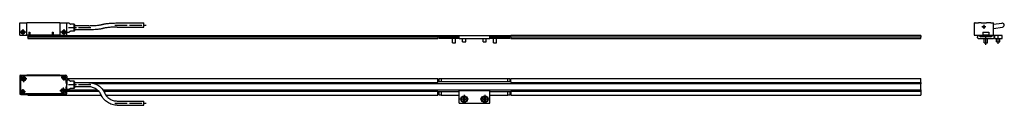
# Model space of a CAD drawing. Header units: millimetres. Extents: x -85 to 1608, y -72 to 348.
# Tile 6 of 6: x 649 to 1608, y 165 to 245. Entities that reach past the tile are written whole.
import ezdxf

# ---------------------------------------------------------------- set-up
doc = ezdxf.new("R2010")
doc.units = ezdxf.units.MM
doc.linetypes.add('DOT_CENTER', pattern=[14, 12, -1, 0, -1])
doc.layers.add('1', color=7, linetype='Continuous')

# ---------------------------------------------------------------- blocks, each defined once
blk = doc.blocks.new('Regla_64__8', base_point=(656.99, 225.26))
at = {"color": 7, "linetype": 'Continuous'}
for p, q in [((656.99, 232.41), (1056.49, 232.41)), ((656.99, 232.41), (656.99, 231.16)), ((656.99, 231.16), (1056.49, 231.16)), ((656.99, 231.06), (656.99, 231.16)), ((1056.49, 231.06), (656.99, 231.06)), ((656.99, 230.96), (656.99, 231.06)), ((656.99, 230.96), (656.99, 229.71)), ((1056.49, 230.96), (656.99, 230.96)), ((1056.49, 232.41), (1056.49, 232.01)), ((1076.99, 232.01), (1056.49, 232.01)), ((1056.49, 232.01), (1056.49, 231.16)), ((1076.99, 231.51), (1056.49, 231.51)), ((1056.49, 231.16), (1056.49, 231.06)), ((1056.49, 230.96), (1056.49, 231.06)), ((1056.49, 230.96), (1056.49, 229.71)), ((1059.49, 231.46), (1057.49, 230.31)), ((1057.49, 230.21), (1057.49, 230.31)), ((1057.49, 230.21), (1076.99, 230.21)), ((1057.49, 229.71), (1057.49, 230.21)), ((1059.49, 231.46), (1076.99, 231.46)), ((1076.99, 232.51), (1106.99, 232.51)), ((1076.99, 232.01), (1076.99, 232.51)), ((1076.99, 231.51), (1076.99, 232.01)), ((1076.99, 231.46), (1076.99, 231.51)), ((1076.99, 229.71), (1076.99, 231.46)), ((1106.99, 232.01), (1106.99, 232.51)), ((1106.99, 231.51), (1106.99, 232.01)), ((1127.49, 232.01), (1106.99, 232.01)), ((1127.49, 231.51), (1106.99, 231.51)), ((1106.99, 231.46), (1106.99, 231.51)), ((1106.99, 229.71), (1106.99, 231.46)), ((1106.99, 231.46), (1124.49, 231.46)), ((1106.99, 230.21), (1126.49, 230.21)), ((1126.49, 230.31), (1124.49, 231.46)), ((1126.49, 230.21), (1126.49, 230.31)), ((1126.49, 230.21), (1126.49, 229.71)), ((1526.99, 232.41), (1127.49, 232.41)), ((1127.49, 232.01), (1127.49, 232.41)), ((1127.49, 231.16), (1127.49, 232.01)), ((1127.49, 231.16), (1526.99, 231.16)), ((1127.49, 231.06), (1127.49, 231.16)), ((1127.49, 231.06), (1526.99, 231.06)), ((1127.49, 230.96), (1127.49, 231.06)), ((1526.99, 230.96), (1127.49, 230.96)), ((1127.49, 230.96), (1127.49, 229.71)), ((1526.99, 232.41), (1526.99, 231.16)), ((1526.99, 231.16), (1526.99, 231.06)), ((1526.99, 231.06), (1526.99, 230.96)), ((1526.99, 229.71), (1526.99, 230.96)), ((656.99, 229.71), (1056.49, 229.71)), ((1076.99, 229.71), (1057.49, 229.71)), ((1070.49, 225.26), (1070.49, 229.27)), ((1070.49, 225.26), (1073.49, 225.26)), ((1073.49, 225.26), (1073.49, 229.27)), ((1076.99, 229.71), (1106.99, 229.71)), ((1080.49, 226.23), (1080.49, 229.71)), ((1080.49, 226.23), (1083.49, 226.23)), ((1083.49, 226.23), (1083.49, 229.71)), ((1100.49, 226.23), (1100.49, 229.71)), ((1100.49, 226.23), (1103.49, 226.23)), ((1103.49, 226.23), (1103.49, 229.71)), ((1126.49, 229.71), (1106.99, 229.71)), ((1110.49, 225.26), (1110.49, 229.27)), ((1110.49, 225.26), (1113.49, 225.26)), ((1113.49, 225.26), (1113.49, 229.27)), ((1127.49, 229.71), (1526.99, 229.71))]:
    blk.add_line(p, q, dxfattribs=at)
for centre, start, end in [((1069.69, 229.27), 0, 33.3457), ((1074.29, 229.27), 146.6543, 180), ((1109.69, 229.27), 0, 33.3457), ((1114.29, 229.27), 146.6543, 180)]:
    blk.add_arc(centre, 0.8, start, end, dxfattribs=at)
blk = doc.blocks.new('CABEZA_REGLA_EXPOSED__9', base_point=(648.99, 232.76))
at = {"color": 7, "linetype": 'Continuous'}
for p, q in [((648.99, 232.76), (648.99, 244.76)), ((648.99, 244.76), (655.99, 244.76)), ((655.99, 232.76), (655.99, 244.76)), ((687.99, 244.76), (655.99, 244.76)), ((687.99, 244.76), (694.99, 244.76)), ((687.99, 244.76), (687.99, 232.76)), ((694.99, 244.56), (694.99, 244.76)), ((696.78, 244.56), (694.99, 244.56)), ((694.99, 235.56), (694.99, 244.56)), ((697.7, 243.86), (697.14, 244.42)), ((701.99, 243.56), (698.4, 243.56)), ((702.49, 243.06), (701.99, 243.56)), ((701.99, 236.56), (701.99, 243.56)), ((702.49, 243.06), (702.49, 237.06)), ((716.33, 242.06), (702.49, 242.06)), ((743.83, 244.68), (770.08, 244.68)), ((743.83, 240.68), (770.08, 240.68)), ((770.08, 240.7), (770.08, 244.68)), ((648.99, 232.76), (655.99, 232.76)), ((657.77, 232.76), (655.99, 232.76)), ((657.77, 235.76), (657.77, 232.76)), ((657.77, 235.76), (659.01, 235.76)), ((657.77, 232.76), (659.01, 232.76)), ((659.01, 235.76), (659.01, 232.76)), ((680.47, 232.76), (659.01, 232.76)), ((680.47, 235.76), (680.47, 232.76)), ((680.47, 235.76), (681.71, 235.76)), ((680.47, 232.76), (681.71, 232.76)), ((681.71, 235.76), (681.71, 232.76)), ((687.99, 232.76), (681.71, 232.76)), ((687.99, 232.76), (694.99, 232.76)), ((696.78, 235.56), (694.99, 235.56)), ((694.99, 232.76), (694.99, 235.56)), ((697.7, 236.27), (697.14, 235.71)), ((701.99, 236.56), (698.4, 236.56)), ((702.49, 237.06), (701.99, 236.56)), ((716.33, 238.06), (702.49, 238.06))]:
    blk.add_line(p, q, dxfattribs=at)
for centre, radius in [((651.99, 235.76), 1.85), ((651.99, 235.76), 1.6), ((651.99, 235.76), 1.25), ((691.99, 235.76), 1.85), ((691.99, 235.76), 1.6), ((691.99, 235.76), 1.25)]:
    blk.add_circle(centre, radius, dxfattribs=at)
for centre, radius, start, end in [((696.78, 244.06), 0.5, 45, 90), ((698.4, 244.56), 1, 225, 270), ((696.78, 236.06), 0.5, 270, 315), ((698.4, 235.56), 1, 90, 135)]:
    blk.add_arc(centre, radius, start, end, dxfattribs=at)
for points, knots in [([(716.33, 242.06), (716.83, 242.07), (718, 242.07), (719.96, 242.12), (722.26, 242.23), (724.42, 242.4), (726.21, 242.61), (727.46, 242.8), (728.37, 242.98), (728.99, 243.13), (729.31, 243.23), (729.45, 243.27)], [0, 0, 0, 0, 1.48769, 3.512666, 5.906097, 8.384028, 10.000024, 11.308732, 12.197421, 12.78054, 13.209703, 13.209703, 13.209703, 13.209703]), ([(729.45, 243.27), (729.65, 243.33), (730.1, 243.47), (730.91, 243.67), (732, 243.88), (733.52, 244.12), (735.46, 244.33), (737.4, 244.48), (739.35, 244.59), (741.4, 244.67), (742.96, 244.68), (743.83, 244.68)], [0, 0, 0, 0, 0.62921, 1.420102, 2.48505, 3.957263, 6.044379, 8.336662, 9.80845, 11.888369, 14.497563, 14.497563, 14.497563, 14.497563]), ([(743.83, 240.68), (742.83, 240.67), (740.86, 240.66), (738.17, 240.53), (735.85, 240.35), (734.15, 240.16), (732.8, 239.96), (731.88, 239.79), (731.17, 239.62), (730.85, 239.52), (730.71, 239.48)], [0, 0, 0, 0, 3.020094, 5.905976, 8.079292, 9.999908, 11.019115, 12.197284, 12.79445, 13.209566, 13.209566, 13.209566, 13.209566]), ([(730.71, 239.48), (730.51, 239.41), (730.06, 239.27), (729.26, 239.08), (728.17, 238.86), (726.75, 238.65), (724.82, 238.42), (722.36, 238.23), (719.43, 238.09), (717.38, 238.07), (716.33, 238.06)], [0, 0, 0, 0, 0.62921, 1.420102, 2.48505, 3.957263, 5.711348, 8.336658, 11.355609, 14.497427, 14.497427, 14.497427, 14.497427])]:
    blk.add_open_spline(points, degree=3, knots=knots, dxfattribs=at)
blk.add_open_spline([(770.08, 240.68), (770.08, 240.69), (770.08, 240.69), (770.08, 240.7), (770.08, 240.7)], degree=3, dxfattribs=at)
at = {"layer": '1', "color": 2, "linetype": 'DOT_CENTER'}
for p, q in [((718.33, 240.06), (696.4, 240.06)), ((741.83, 242.68), (772.08, 242.68)), ((654.84, 235.76), (649.14, 235.76)), ((651.99, 238.61), (651.99, 232.91)), ((694.84, 235.76), (689.14, 235.76)), ((691.99, 238.61), (691.99, 232.91))]:
    blk.add_line(p, q, dxfattribs=at)
at = {"layer": '1', "color": 30, "linetype": 'Continuous'}
for centre in [(651.99, 235.76), (691.99, 235.76)]:
    blk.add_arc(centre, 1.5, 175, 95, dxfattribs=at)
blk = doc.blocks.new('EXG_EXGA-840__10', base_point=(648.99, 225.26))
for name, p in [('CABEZA_REGLA_EXPOSED__9', (648.99, 232.76)), ('Regla_64__8', (656.99, 225.26))]:
    blk.add_blockref(name, p)
blk = doc.blocks.new('Alzado2', base_point=(788, 235))
blk.add_blockref('EXG_EXGA-840__10', (648.99, 225.26))
blk = doc.blocks.new('Regla_64__11', base_point=(1582.21, 225.26))
at = {"color": 7, "linetype": 'Continuous'}
for p, q in [((1582.21, 231.91), (1582.21, 231.16)), ((1582.21, 231.16), (1582.31, 231.06)), ((1582.21, 230.96), (1582.21, 231.16)), ((1582.31, 231.06), (1582.21, 230.96)), ((1582.21, 230.21), (1582.21, 230.96)), ((1583.07, 232.41), (1582.71, 232.41)), ((1583.65, 232.09), (1583.2, 232.38)), ((1584.63, 232.38), (1584.18, 232.09)), ((1585.76, 232.41), (1584.76, 232.41)), ((1585.11, 231.31), (1585.11, 231.86)), ((1585.11, 231.46), (1586.51, 231.46)), ((1585.21, 231.51), (1585.21, 232.01)), ((1593.71, 231.51), (1585.21, 231.51)), ((1586.21, 231.06), (1585.36, 231.06)), ((1585.76, 232.01), (1587.21, 232.01)), ((1585.91, 232.16), (1585.91, 232.26)), ((1586.36, 231.31), (1586.36, 231.21)), ((1586.51, 231.46), (1587.01, 231.46)), ((1587.01, 231.46), (1593.41, 231.46)), ((1587.16, 231.21), (1587.16, 231.31)), ((1587.21, 231.91), (1587.21, 232.01)), ((1587.21, 231.91), (1593.21, 231.91)), ((1590.11, 231.06), (1587.31, 231.06)), ((1590.21, 230.96), (1590.11, 231.06)), ((1590.31, 231.06), (1590.21, 230.96)), ((1593.11, 231.06), (1590.31, 231.06)), ((1593.21, 232.01), (1593.71, 232.01)), ((1593.21, 231.91), (1593.21, 232.01)), ((1593.26, 231.31), (1593.26, 231.21)), ((1593.41, 231.46), (1593.71, 231.46)), ((1606.21, 232.51), (1593.71, 232.51)), ((1593.71, 232.51), (1593.71, 232.01)), ((1593.71, 232.01), (1594.66, 232.01)), ((1593.71, 231.51), (1593.71, 231.46)), ((1594.71, 231.51), (1593.71, 231.51)), ((1593.71, 231.46), (1593.91, 231.46)), ((1593.91, 231.46), (1594.71, 231.46)), ((1594.06, 231.21), (1594.06, 231.31)), ((1595.06, 231.06), (1594.21, 231.06)), ((1594.51, 232.26), (1594.51, 232.16)), ((1595.67, 232.41), (1594.66, 232.41)), ((1594.71, 231.46), (1594.71, 231.51)), ((1595.21, 231.51), (1594.71, 231.51)), ((1594.71, 231.46), (1595.31, 231.46)), ((1595.21, 232.01), (1595.21, 231.51)), ((1595.31, 231.86), (1595.31, 231.46)), ((1595.31, 231.46), (1595.31, 231.31)), ((1596.25, 232.09), (1595.8, 232.38)), ((1596.21, 232.11), (1596.82, 232.11)), ((1596.82, 232.11), (1596.78, 232.09)), ((1597.23, 232.38), (1596.82, 232.11)), ((1597.71, 232.41), (1597.36, 232.41)), ((1598.11, 231.06), (1598.21, 231.16)), ((1598.21, 230.96), (1598.11, 231.06)), ((1598.17, 232.11), (1598.71, 232.11)), ((1598.21, 231.16), (1598.21, 231.91)), ((1598.21, 231.16), (1598.21, 230.96)), ((1598.21, 230.96), (1598.21, 230.21)), ((1598.71, 232.11), (1598.71, 229.71)), ((1606.21, 229.71), (1606.21, 232.51)), ((1582.71, 229.71), (1597.71, 229.71)), ((1588.71, 225.26), (1588.71, 229.27)), ((1588.71, 225.26), (1591.71, 225.26)), ((1591.71, 225.26), (1591.71, 229.27)), ((1598.71, 229.71), (1606.21, 229.71)), ((1600.71, 226.23), (1600.71, 229.71)), ((1600.71, 226.23), (1603.71, 226.23)), ((1603.71, 226.23), (1603.71, 229.71))]:
    blk.add_line(p, q, dxfattribs=at)
for centre, radius, start, end in [((1582.71, 231.91), 0.5, 90, 180), ((1582.71, 230.21), 0.5, 180, 270), ((1583.07, 232.16), 0.25, 57.5, 90), ((1583.91, 232.51), 0.5, 237.5, 302.5), ((1584.76, 232.16), 0.25, 90, 122.5), ((1585.26, 231.86), 0.15, 109.47122, 180), ((1585.36, 231.31), 0.25, 180, 270), ((1585.76, 232.26), 0.15, 0, 90), ((1585.76, 232.16), 0.15, 270, 360), ((1586.21, 231.21), 0.15, 270, 0), ((1586.51, 231.31), 0.15, 90, 180), ((1587.01, 231.31), 0.15, 0, 90), ((1587.31, 231.21), 0.15, 180, 270), ((1593.11, 231.21), 0.15, 270, 0), ((1593.41, 231.31), 0.15, 90, 180), ((1593.91, 231.31), 0.15, 0, 90), ((1594.21, 231.21), 0.15, 180, 270), ((1594.66, 232.26), 0.15, 90, 180), ((1594.66, 232.16), 0.15, 180, 270), ((1595.06, 231.31), 0.25, 270, 0), ((1595.16, 231.86), 0.15, 0, 70.52878), ((1595.67, 232.16), 0.25, 57.5, 90), ((1596.51, 232.51), 0.5, 237.5, 302.5), ((1597.36, 232.16), 0.25, 90, 122.5), ((1597.71, 231.91), 0.5, 23.57818, 90), ((1597.71, 230.21), 0.5, 270, 0), ((1597.71, 231.91), 0.5, 0, 23.57818), ((1587.91, 229.27), 0.8, 0, 33.3457), ((1592.51, 229.27), 0.8, 146.6543, 180)]:
    blk.add_arc(centre, radius, start, end, dxfattribs=at)
at = {"layer": '1', "color": 2, "linetype": 'DOT_CENTER'}
for p, q in [((1590.21, 223.26), (1590.21, 231.27)), ((1602.21, 224.23), (1602.21, 231.71))]:
    blk.add_line(p, q, dxfattribs=at)
blk = doc.blocks.new('CABEZA_REGLA_EXPOSED_1__12', base_point=(1578.71, 232.76))
at = {"color": 7, "linetype": 'Continuous'}
for p, q in [((1578.71, 244.76), (1578.71, 232.76)), ((1578.71, 244.76), (1578.91, 244.76)), ((1578.91, 244.76), (1579.21, 244.76)), ((1579.21, 244.76), (1579.31, 244.76)), ((1579.71, 244.76), (1579.31, 244.76)), ((1579.8, 244.76), (1579.71, 244.76)), ((1579.8, 244.76), (1582.63, 244.76)), ((1582.63, 244.76), (1582.93, 244.76)), ((1584.34, 244.76), (1582.93, 244.76)), ((1585.66, 244.76), (1584.34, 244.76)), ((1585.66, 244.76), (1588.21, 244.76)), ((1588.21, 244.76), (1590.77, 244.76)), ((1595.11, 244.76), (1590.77, 244.76)), ((1595.11, 244.76), (1596.62, 244.76)), ((1596.71, 244.76), (1596.62, 244.76)), ((1596.71, 244.76), (1597.11, 244.76)), ((1597.11, 244.76), (1597.21, 244.76)), ((1597.21, 244.76), (1597.51, 244.76)), ((1597.51, 244.76), (1597.71, 244.76)), ((1597.71, 243.48), (1597.71, 244.76)), ((1597.71, 239.44), (1597.71, 243.48)), ((1578.91, 232.76), (1578.71, 232.76)), ((1578.91, 232.76), (1579.01, 232.76)), ((1579.01, 232.76), (1579.71, 232.76)), ((1579.71, 232.76), (1587.24, 232.76)), ((1587.24, 235.76), (1587.24, 232.76)), ((1587.24, 235.76), (1590.71, 235.76)), ((1587.24, 232.76), (1588.11, 232.76)), ((1592.31, 232.76), (1588.11, 232.76)), ((1590.71, 235.76), (1593.19, 235.76)), ((1592.31, 232.76), (1593.19, 232.76)), ((1593.19, 235.76), (1593.19, 232.76)), ((1593.19, 232.76), (1596.71, 232.76)), ((1596.71, 232.76), (1597.41, 232.76)), ((1597.41, 232.76), (1597.51, 232.76)), ((1597.51, 232.76), (1597.71, 232.76)), ((1597.71, 232.76), (1597.71, 239.44))]:
    blk.add_line(p, q, dxfattribs=at)
for radius in [1, 0.8]:
    blk.add_circle((1588.21, 240.86), radius, dxfattribs=at)
blk = doc.blocks.new('CABEZA_REGLA_EXPOSED__13', base_point=(1578.71, 232.76))
at = {"color": 7, "linetype": 'Continuous'}
for p, q in [((1578.71, 244.76), (1578.71, 232.76)), ((1578.71, 244.76), (1578.91, 244.76)), ((1578.91, 244.76), (1579.21, 244.76)), ((1579.21, 244.76), (1579.31, 244.76)), ((1579.71, 244.76), (1579.31, 244.76)), ((1579.8, 244.76), (1579.71, 244.76)), ((1579.8, 244.76), (1582.63, 244.76)), ((1582.63, 244.76), (1582.93, 244.76)), ((1584.34, 244.76), (1582.93, 244.76)), ((1585.66, 244.76), (1584.34, 244.76)), ((1585.66, 244.76), (1588.21, 244.76)), ((1588.21, 244.76), (1590.77, 244.76)), ((1595.11, 244.76), (1590.77, 244.76)), ((1595.11, 244.76), (1596.62, 244.76)), ((1596.71, 244.76), (1596.62, 244.76)), ((1596.71, 244.76), (1597.11, 244.76)), ((1597.11, 244.76), (1597.21, 244.76)), ((1597.21, 244.76), (1597.51, 244.76)), ((1597.51, 244.76), (1597.71, 244.76)), ((1597.71, 243.48), (1597.71, 244.76)), ((1597.71, 243.48), (1605.75, 244.66)), ((1597.71, 239.44), (1597.71, 243.48)), ((1597.71, 239.44), (1606.33, 240.7)), ((1578.91, 232.76), (1578.71, 232.76)), ((1578.91, 232.76), (1579.01, 232.76)), ((1579.01, 232.76), (1579.71, 232.76)), ((1579.71, 232.76), (1587.24, 232.76)), ((1587.24, 235.76), (1587.24, 232.76)), ((1587.24, 235.76), (1590.71, 235.76)), ((1587.24, 232.76), (1588.11, 232.76)), ((1592.31, 232.76), (1588.11, 232.76)), ((1590.71, 235.76), (1593.19, 235.76)), ((1592.31, 232.76), (1593.19, 232.76)), ((1593.19, 235.76), (1593.19, 232.76)), ((1593.19, 232.76), (1596.71, 232.76)), ((1596.71, 232.76), (1597.41, 232.76)), ((1597.41, 232.76), (1597.51, 232.76)), ((1597.51, 232.76), (1597.71, 232.76)), ((1597.71, 232.76), (1597.71, 239.44))]:
    blk.add_line(p, q, dxfattribs=at)
for radius in [1, 0.8]:
    blk.add_circle((1588.21, 240.86), radius, dxfattribs=at)
blk.add_arc((1606.04, 242.68), 2, 278.35426, 98.35426, dxfattribs=at)
at = {"layer": '1', "color": 2, "linetype": 'DOT_CENTER'}
for p, q in [((1590.21, 240.86), (1586.21, 240.86)), ((1588.21, 242.86), (1588.21, 238.86))]:
    blk.add_line(p, q, dxfattribs=at)
blk = doc.blocks.new('EXG_EXGA-840__14', base_point=(1578.71, 225.26))
for name, p in [('CABEZA_REGLA_EXPOSED_1__12', (1578.71, 232.76)), ('CABEZA_REGLA_EXPOSED__13', (1578.71, 232.76)), ('Regla_64__11', (1582.21, 225.26))]:
    blk.add_blockref(name, p)
blk = doc.blocks.new('Izquierda1', base_point=(1593.42, 235))
blk.add_blockref('EXG_EXGA-840__14', (1578.71, 225.26))
blk = doc.blocks.new('Regla_64__23', base_point=(656.99, 166.47))
at = {"color": 7, "linetype": 'Continuous'}
for p, q in [((694.99, 190.47), (1056.49, 190.47)), ((702.49, 186.77), (1056.49, 186.77)), ((716.33, 182.47), (702.49, 182.47)), ((1526.99, 185.47), (722.1, 185.47)), ((1056.49, 187.47), (1056.49, 190.47)), ((1127.49, 187.47), (1056.49, 187.47)), ((1056.49, 186.77), (1056.49, 187.47)), ((1057.49, 187.47), (1057.49, 190.47)), ((1057.49, 190.47), (1059.49, 190.47)), ((1059.49, 190.47), (1124.49, 190.47)), ((1059.49, 190.47), (1059.49, 187.47)), ((1124.49, 187.47), (1124.49, 190.47)), ((1124.49, 190.47), (1126.49, 190.47)), ((1126.49, 190.47), (1126.49, 187.47)), ((1127.49, 187.47), (1127.49, 190.47)), ((1127.49, 190.47), (1526.99, 190.47)), ((1127.49, 187.47), (1127.49, 186.77)), ((1127.49, 186.77), (1526.99, 186.77)), ((1526.99, 186.77), (1526.99, 190.47)), ((1526.99, 186.77), (1526.99, 185.47)), ((1526.99, 179.47), (1526.99, 185.47)), ((656.99, 175.17), (656.99, 174.47)), ((656.99, 174.47), (728.38, 174.47)), ((694.99, 179.47), (724.68, 179.47)), ((694.99, 178.17), (726.04, 178.17)), ((730.13, 179.47), (1526.99, 179.47)), ((730.98, 178.17), (1056.49, 178.17)), ((732.94, 174.47), (1056.49, 174.47)), ((1056.49, 177.47), (1056.49, 178.17)), ((1076.99, 177.47), (1056.49, 177.47)), ((1056.49, 174.47), (1056.49, 177.47)), ((1057.49, 174.47), (1057.49, 177.47)), ((1059.49, 174.47), (1057.49, 174.47)), ((1059.49, 177.47), (1059.49, 174.47)), ((1059.49, 174.47), (1076.99, 174.47)), ((1076.99, 178.97), (1106.99, 178.97)), ((1076.99, 166.47), (1076.99, 178.97)), ((1106.99, 166.47), (1106.99, 178.97)), ((1127.49, 177.47), (1106.99, 177.47)), ((1106.99, 174.47), (1124.49, 174.47)), ((1124.49, 174.47), (1124.49, 177.47)), ((1126.49, 174.47), (1124.49, 174.47)), ((1126.49, 177.47), (1126.49, 174.47)), ((1127.49, 177.47), (1127.49, 178.17)), ((1127.49, 178.17), (1526.99, 178.17)), ((1127.49, 177.47), (1127.49, 174.47)), ((1127.49, 174.47), (1526.99, 174.47)), ((1526.99, 179.47), (1526.99, 178.17)), ((1526.99, 178.17), (1526.99, 174.47)), ((1076.99, 166.47), (1106.99, 166.47)), ((1080.49, 170.1), (1080.49, 170.84)), ((1080.49, 170.84), (1081.4, 170.84)), ((1081.4, 170.1), (1080.49, 170.1)), ((1081.4, 170.84), (1081.49, 170.84)), ((1081.4, 170.1), (1081.49, 170.1)), ((1081.49, 170.84), (1081.57, 170.84)), ((1081.49, 170.72), (1081.49, 170.84)), ((1081.49, 170.1), (1081.49, 170.22)), ((1081.49, 170.1), (1081.57, 170.1)), ((1081.62, 171.97), (1082.36, 171.97)), ((1081.62, 171.06), (1081.62, 171.97)), ((1081.62, 171.06), (1081.62, 170.97)), ((1081.62, 170.97), (1081.62, 170.89)), ((1081.62, 170.97), (1081.74, 170.97)), ((1081.62, 169.97), (1081.62, 170.06)), ((1081.74, 169.97), (1081.62, 169.97)), ((1081.62, 169.88), (1081.62, 169.97)), ((1081.62, 168.97), (1081.62, 169.88)), ((1082.36, 168.97), (1081.62, 168.97)), ((1082.24, 170.97), (1082.36, 170.97)), ((1082.36, 169.97), (1082.24, 169.97)), ((1082.36, 171.97), (1082.36, 171.06)), ((1082.36, 170.97), (1082.36, 171.06)), ((1082.36, 170.89), (1082.36, 170.97)), ((1082.36, 169.97), (1082.36, 170.06)), ((1082.36, 169.88), (1082.36, 169.97)), ((1082.36, 169.88), (1082.36, 168.97)), ((1082.49, 170.84), (1082.41, 170.84)), ((1082.41, 170.1), (1082.49, 170.1)), ((1082.49, 170.84), (1082.49, 170.72)), ((1082.58, 170.84), (1082.49, 170.84)), ((1082.49, 170.22), (1082.49, 170.1)), ((1082.49, 170.1), (1082.58, 170.1)), ((1082.58, 170.84), (1083.49, 170.84)), ((1083.49, 170.1), (1082.58, 170.1)), ((1083.49, 170.84), (1083.49, 170.1)), ((1100.49, 170.1), (1100.49, 170.84)), ((1100.49, 170.84), (1101.4, 170.84)), ((1101.4, 170.1), (1100.49, 170.1)), ((1101.49, 170.84), (1101.4, 170.84)), ((1101.49, 170.1), (1101.4, 170.1)), ((1101.57, 170.84), (1101.49, 170.84)), ((1101.49, 170.72), (1101.49, 170.84)), ((1101.49, 170.1), (1101.49, 170.22)), ((1101.57, 170.1), (1101.49, 170.1)), ((1101.62, 171.06), (1101.62, 171.97)), ((1101.62, 171.97), (1102.36, 171.97)), ((1101.62, 171.06), (1101.62, 170.97)), ((1101.62, 170.97), (1101.62, 170.89)), ((1101.62, 170.97), (1101.74, 170.97)), ((1101.62, 169.97), (1101.62, 170.06)), ((1101.74, 169.97), (1101.62, 169.97)), ((1101.62, 169.88), (1101.62, 169.97)), ((1101.62, 168.97), (1101.62, 169.88)), ((1102.36, 168.97), (1101.62, 168.97)), ((1102.24, 170.97), (1102.36, 170.97)), ((1102.36, 169.97), (1102.24, 169.97)), ((1102.36, 171.97), (1102.36, 171.06)), ((1102.36, 171.06), (1102.36, 170.97)), ((1102.36, 170.97), (1102.36, 170.89)), ((1102.36, 170.06), (1102.36, 169.97)), ((1102.36, 169.97), (1102.36, 169.88)), ((1102.36, 169.88), (1102.36, 168.97)), ((1102.41, 170.84), (1102.49, 170.84)), ((1102.49, 170.1), (1102.41, 170.1)), ((1102.49, 170.84), (1102.49, 170.72)), ((1102.49, 170.84), (1102.58, 170.84)), ((1102.49, 170.22), (1102.49, 170.1)), ((1102.58, 170.1), (1102.49, 170.1)), ((1102.58, 170.84), (1103.49, 170.84)), ((1103.49, 170.1), (1102.58, 170.1)), ((1103.49, 170.84), (1103.49, 170.1))]:
    blk.add_line(p, q, dxfattribs=at)
for centre, radius in [((1081.99, 170.47), 3.3), ((1081.99, 170.47), 2.75), ((1101.99, 170.47), 3.3), ((1101.99, 170.47), 2.75)]:
    blk.add_circle(centre, radius, dxfattribs=at)
for centre, radius, start, end in [((1081.99, 170.47), 0.697, 122.08571, 147.91429), ((1081.99, 170.47), 0.697, 212.08571, 237.91429), ((1081.92, 170.47), 0.495, 149.97272, 210.02728), ((1081.99, 170.47), 0.556, 138.28179, 153.56185), ((1081.99, 170.47), 0.556, 206.43815, 221.71821), ((1081.99, 170.47), 0.556, 131.71821, 138.28179), ((1081.99, 170.47), 0.556, 221.71821, 228.28179), ((1081.99, 170.47), 0.556, 116.43815, 131.71821), ((1081.99, 170.47), 0.556, 228.28179, 243.56185), ((1081.99, 170.54), 0.495, 59.97272, 120.02728), ((1081.99, 170.4), 0.495, 239.97272, 300.02728), ((1081.99, 170.47), 0.556, 48.28179, 63.56185), ((1081.99, 170.47), 0.556, 296.43815, 311.71821), ((1081.99, 170.47), 0.697, 32.08571, 57.91429), ((1081.99, 170.47), 0.556, 41.71821, 48.28179), ((1081.99, 170.47), 0.697, 302.08571, 327.91429), ((1081.99, 170.47), 0.556, 311.71821, 318.28179), ((1081.99, 170.47), 0.556, 26.43815, 41.71821), ((1081.99, 170.47), 0.556, 318.28179, 333.56185), ((1081.99, 170.47), 0.556, 333.56185, 26.43815), ((1101.99, 170.47), 0.697, 122.08571, 147.91429), ((1101.99, 170.47), 0.697, 212.08571, 237.91429), ((1101.92, 170.47), 0.495, 149.97272, 210.02728), ((1101.99, 170.47), 0.556, 138.28179, 153.56185), ((1101.99, 170.47), 0.556, 206.43815, 221.71821), ((1101.99, 170.47), 0.556, 131.71821, 138.28179), ((1101.99, 170.47), 0.556, 221.71821, 228.28179), ((1101.99, 170.47), 0.556, 116.43815, 131.71821), ((1101.99, 170.47), 0.556, 228.28179, 243.56185), ((1101.99, 170.54), 0.495, 59.97272, 120.02728), ((1101.99, 170.4), 0.495, 239.97272, 300.02728), ((1101.99, 170.47), 0.556, 48.28179, 63.56185), ((1101.99, 170.47), 0.556, 296.43815, 311.71821), ((1101.99, 170.47), 0.697, 32.08571, 57.91429), ((1101.99, 170.47), 0.556, 41.71821, 48.28179), ((1101.99, 170.47), 0.697, 302.08571, 327.91429), ((1101.99, 170.47), 0.556, 311.71821, 318.28179), ((1101.99, 170.47), 0.556, 26.43815, 41.71821), ((1101.99, 170.47), 0.556, 318.28179, 333.56185), ((1101.99, 170.47), 0.556, 333.56185, 26.43815)]:
    blk.add_arc(centre, radius, start, end, dxfattribs=at)
at = {"layer": '1', "color": 2, "linetype": 'DOT_CENTER'}
for p, q in [((1081.99, 174.77), (1081.99, 166.17)), ((1101.99, 174.77), (1101.99, 166.17)), ((1086.29, 170.47), (1077.69, 170.47)), ((1106.29, 170.47), (1097.69, 170.47))]:
    blk.add_line(p, q, dxfattribs=at)
blk = doc.blocks.new('CABEZA_REGLA_EXPOSED__24', base_point=(648.99, 164.64))
at = {"color": 7, "linetype": 'Continuous'}
for p, q in [((648.99, 192.97), (648.99, 175.97)), ((649.99, 193.97), (655.99, 193.97)), ((689.26, 193.37), (651.69, 193.37)), ((689.26, 193.27), (651.69, 193.27)), ((655.99, 193.77), (655.99, 193.97)), ((687.99, 193.77), (655.99, 193.77)), ((687.99, 193.97), (693.99, 193.97)), ((687.99, 193.97), (687.99, 193.77)), ((694.99, 192.97), (694.99, 188.97)), ((649.69, 191.37), (649.69, 180.6)), ((649.79, 191.37), (649.79, 180.6)), ((651.71, 189.82), (652.37, 190.44)), ((652.62, 189.85), (651.71, 189.82)), ((652.34, 191.35), (652.96, 190.69)), ((652.37, 190.44), (652.34, 191.35)), ((653.24, 189.19), (652.62, 189.85)), ((652.96, 190.69), (653.87, 190.73)), ((653.87, 190.73), (653.21, 190.1)), ((653.21, 190.1), (653.24, 189.19)), ((693.63, 189.69), (693.26, 190.06)), ((693.4, 190.06), (693.7, 189.76)), ((694.19, 186.99), (694.19, 188.34)), ((694.29, 187.02), (694.29, 188.34)), ((696.78, 188.97), (694.99, 188.97)), ((694.99, 188.97), (694.99, 184.47)), ((694.99, 179.97), (694.99, 184.47)), ((697.7, 188.26), (697.14, 188.82)), ((701.99, 187.97), (698.4, 187.97)), ((702.49, 187.47), (701.99, 187.97)), ((701.99, 184.47), (701.99, 187.97)), ((701.99, 180.97), (701.99, 184.47)), ((702.49, 187.47), (702.49, 184.47)), ((716.33, 186.47), (702.49, 186.47)), ((702.49, 184.47), (702.49, 181.47)), ((716.33, 182.47), (702.49, 182.47)), ((649.99, 174.97), (655.99, 174.97)), ((650.58, 178.88), (650.28, 179.18)), ((650.72, 178.88), (650.35, 179.26)), ((692.29, 175.67), (654.72, 175.67)), ((654.72, 175.57), (692.29, 175.57)), ((655.99, 175.17), (687.99, 175.17)), ((655.99, 174.97), (655.99, 175.17)), ((687.99, 175.17), (687.99, 174.97)), ((687.99, 174.97), (693.99, 174.97)), ((690.11, 178.22), (690.77, 178.84)), ((691.02, 178.25), (690.11, 178.22)), ((690.74, 179.75), (691.36, 179.09)), ((690.77, 178.84), (690.74, 179.75)), ((691.64, 177.59), (691.02, 178.25)), ((691.36, 179.09), (692.27, 179.13)), ((692.27, 179.13), (691.61, 178.5)), ((691.61, 178.5), (691.64, 177.59)), ((694.19, 177.57), (694.19, 181.95)), ((694.29, 177.57), (694.29, 181.92)), ((696.78, 179.97), (694.99, 179.97)), ((694.99, 175.97), (694.99, 179.97)), ((697.7, 180.68), (697.14, 180.12)), ((701.99, 180.97), (698.4, 180.97)), ((702.49, 181.47), (701.99, 180.97)), ((743.83, 168.64), (770.08, 168.64)), ((743.83, 164.64), (770.08, 164.64)), ((770.08, 164.64), (770.08, 168.64))]:
    blk.add_line(p, q, dxfattribs=at)
for centre, radius in [((652.79, 190.27), 2.1), ((652.79, 190.27), 1.9), ((691.99, 191.47), 1.75), ((691.99, 191.47), 1.25), ((651.99, 177.47), 1.75), ((651.99, 177.47), 1.25), ((691.19, 178.67), 2.1), ((691.19, 178.67), 1.9)]:
    blk.add_circle(centre, radius, dxfattribs=at)
for centre, radius, start, end in [((649.99, 192.97), 1, 90, 180), ((651.69, 191.37), 2, 90, 180), ((651.69, 191.37), 1.9, 90, 180), ((689.26, 191.37), 2, 49.05463, 90), ((689.26, 191.37), 1.9, 46.16913, 90), ((691.99, 191.47), 1.9, 138.02891, 311.98304), ((691.99, 191.47), 2, 315, 135.14341), ((693.99, 192.97), 1, 0, 90), ((692.29, 188.34), 1.9, 0, 45), ((692.29, 188.34), 2, 0, 45), ((689.99, 184.47), 4.9, 328.99728, 31.00272), ((689.99, 184.47), 5, 0, 30.68342), ((689.99, 184.47), 5, 329.31658, 0), ((696.78, 188.47), 0.5, 45, 90), ((698.4, 188.97), 1, 225, 270), ((649.99, 175.97), 1, 180, 270), ((651.69, 180.6), 2, 180, 225), ((651.69, 180.6), 1.9, 180, 225), ((651.99, 177.47), 2, 135, 315.14341), ((651.99, 177.47), 1.9, 318.02891, 131.98304), ((654.72, 177.57), 1.9, 226.16913, 270), ((654.72, 177.57), 2, 229.05463, 270), ((692.29, 177.57), 2, 270, 0), ((692.29, 177.57), 1.9, 270, 0), ((693.99, 175.97), 1, 270, 0), ((696.78, 180.47), 0.5, 270, 315), ((698.4, 179.97), 1, 90, 135)]:
    blk.add_arc(centre, radius, start, end, dxfattribs=at)
for points, knots in [([(716.33, 186.47), (717.05, 186.44), (718.69, 186.38), (721.02, 185.88), (723.44, 184.99), (725.61, 183.82), (727.66, 182.27), (729.37, 180.52), (730.84, 178.55), (731.55, 177.09), (731.91, 176.36)], [0, 0, 0, 0, 2.15213, 4.940557, 7.08707, 9.865012, 12.315601, 14.762893, 17.199012, 19.632164, 19.632164, 19.632164, 19.632164]), ([(728.25, 174.75), (727.94, 175.38), (727.39, 176.49), (726.21, 178.04), (724.94, 179.31), (723.43, 180.43), (721.85, 181.31), (720.08, 181.97), (718.23, 182.39), (716.96, 182.44), (716.33, 182.47)], [0, 0, 0, 0, 2.090968, 3.710921, 5.820382, 7.452727, 9.336879, 11.223599, 13.117235, 15.011838, 15.011838, 15.011838, 15.011838]), ([(743.83, 164.64), (743.12, 164.67), (741.47, 164.73), (739.04, 165.26), (736.63, 166.16), (734.47, 167.36), (732.51, 168.84), (730.72, 170.67), (729.27, 172.65), (728.56, 174.11), (728.25, 174.75)], [0, 0, 0, 0, 2.15213, 4.940557, 7.404167, 9.865227, 12.315816, 14.763108, 17.510386, 19.632171, 19.632171, 19.632171, 19.632171]), ([(731.91, 176.36), (732.22, 175.74), (732.77, 174.63), (733.86, 173.2), (735.1, 171.91), (736.59, 170.76), (738.31, 169.81), (740.08, 169.14), (741.94, 168.72), (743.2, 168.67), (743.83, 168.64)], [0, 0, 0, 0, 2.090968, 3.710921, 5.340052, 7.452731, 9.336883, 11.223603, 13.117239, 15.011842, 15.011842, 15.011842, 15.011842])]:
    blk.add_open_spline(points, degree=3, knots=knots, dxfattribs=at)
at = {"layer": '1', "color": 2, "linetype": 'DOT_CENTER'}
for p, q in [((652.79, 193.37), (652.79, 187.17)), ((691.99, 194.22), (691.99, 188.72)), ((655.89, 190.27), (649.69, 190.27)), ((694.74, 191.47), (689.24, 191.47)), ((718.33, 184.47), (696.4, 184.47)), ((654.74, 177.47), (649.24, 177.47)), ((651.99, 180.22), (651.99, 174.72)), ((694.29, 178.67), (688.09, 178.67)), ((691.19, 181.77), (691.19, 175.57)), ((741.83, 166.64), (772.08, 166.64))]:
    blk.add_line(p, q, dxfattribs=at)
at = {"layer": '1', "color": 30, "linetype": 'Continuous'}
for centre in [(691.99, 191.47), (651.99, 177.47)]:
    blk.add_arc(centre, 1.5, 175, 95, dxfattribs=at)
blk = doc.blocks.new('EXG_EXGA-840__25', base_point=(648.99, 164.64))
for name, p in [('CABEZA_REGLA_EXPOSED__24', (648.99, 164.64)), ('Regla_64__23', (656.99, 166.47))]:
    blk.add_blockref(name, p)
blk = doc.blocks.new('Superior2', base_point=(788, 179.26))
blk.add_blockref('EXG_EXGA-840__25', (648.99, 164.64))

msp = doc.modelspace()

# ---------------------------------------------------------------- block references
for name, p in [('Alzado2', (788, 235)), ('Izquierda1', (1593.42, 235)), ('Superior2', (788, 179.26))]:
    msp.add_blockref(name, p)

doc.saveas('drawing.dxf')
